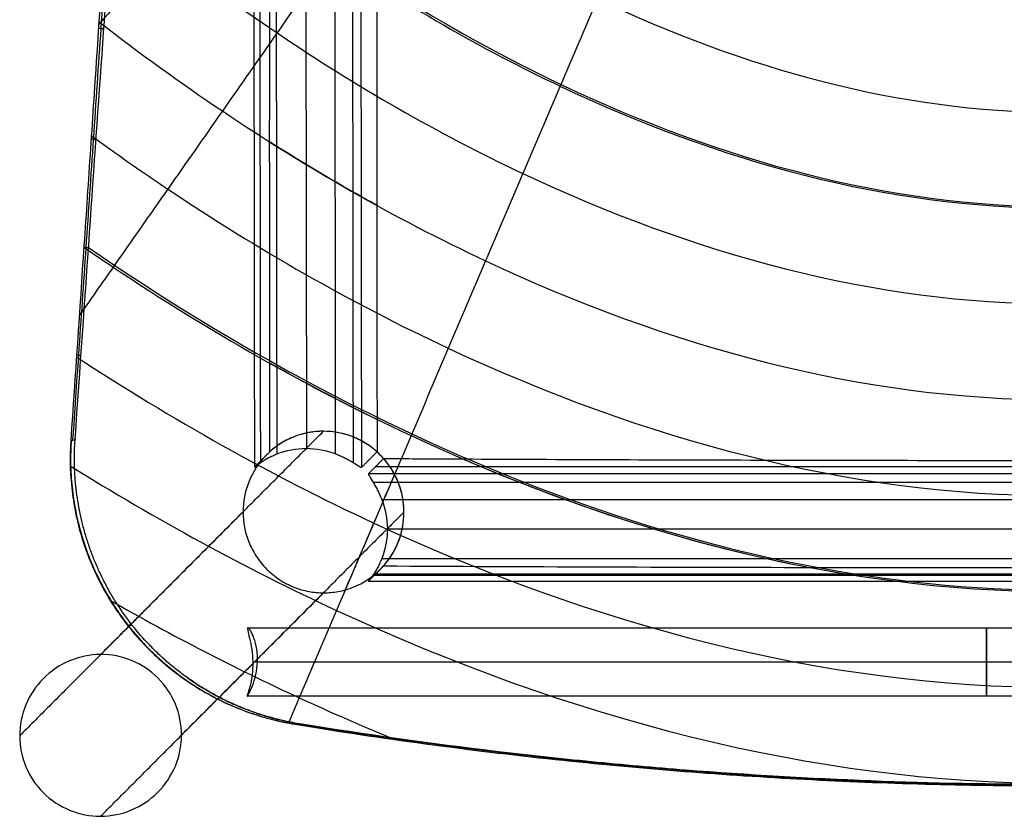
# Model space of a CAD drawing. Header units: millimetres. Extents: x -220 to 204, y -219 to 221.
# Tile 1 of 14: x -220 to -19, y -219 to -56. Entities that reach past the tile are written whole.
import ezdxf

# ---------------------------------------------------------------- set-up
doc = ezdxf.new("R2010")
doc.units = ezdxf.units.MM
doc.header["$MEASUREMENT"] = 0
doc.layers.add('Footrest', color=7, linetype='Continuous', true_color=0x4f4e83)
doc.layers.add('Mono counter chair', color=7, linetype='Continuous', true_color=0xb28e73)

msp = doc.modelspace()

# ---------------------------------------------------------------- linework, layer by layer
at = {"layer": 'Footrest'}
for points, knots in [([(-173.17, -180.33, 214.38), (-173.22, -180.33, 213.9), (-173.25, -180.37, 213.44), (-173.26, -180.57, 212.51), (-173.24, -180.7, 212.06), (-173.13, -181.26, 210.76), (-172.99, -181.8, 209.98), (-172.68, -183.14, 208.7), (-172.51, -183.92, 208.19), (-172.27, -185.6, 207.54), (-172.2, -186.47, 207.37), (-172.17, -188.24, 207.38), (-172.21, -189.1, 207.55), (-172.4, -190.76, 208.21), (-172.55, -191.54, 208.71), (-172.8, -192.52, 209.66), (-172.88, -192.82, 210.01), (-173.04, -193.36, 210.79), (-173.11, -193.58, 211.19), (-173.23, -193.95, 212.06), (-173.28, -194.09, 212.51), (-173.33, -194.28, 213.44), (-173.33, -194.33, 213.9), (-173.32, -194.33, 214.38)], [0, 0, 0, 0, 1.421218, 1.421218, 2.844035, 2.844035, 5.677449, 5.677449, 8.458874, 8.458874, 11.113212, 11.113212, 13.729371, 13.729371, 16.48658, 16.48658, 17.907203, 17.907203, 19.335104, 19.335104, 20.763, 20.763, 22.188116, 22.188116, 22.188116, 22.188116]), ([(-173.32, -194.33, 214.38), (-173.3, -194.33, 214.86), (-173.26, -194.28, 215.33), (-173.13, -194.09, 216.26), (-173.05, -193.95, 216.71), (-172.75, -193.39, 218), (-172.49, -192.85, 218.77), (-171.98, -191.54, 220.05), (-171.73, -190.76, 220.55), (-171.36, -189.07, 221.22), (-171.24, -188.18, 221.38), (-171.18, -186.39, 221.37), (-171.23, -185.52, 221.2), (-171.49, -183.86, 220.53), (-171.69, -183.09, 220.02), (-172.05, -182.11, 219.07), (-172.17, -181.82, 218.72), (-172.42, -181.29, 217.95), (-172.54, -181.07, 217.55), (-172.89, -180.52, 216.27), (-173.08, -180.33, 215.34), (-173.17, -180.33, 214.38)], [22.188116, 22.188116, 22.188116, 22.188116, 23.6298, 23.6298, 25.073338, 25.073338, 27.945559, 27.945559, 30.775138, 30.775138, 33.483137, 33.483137, 36.121323, 36.121323, 38.907129, 38.907129, 40.343279, 40.343279, 41.787582, 41.787582, 44.659639, 44.659639, 44.659639, 44.659639])]:
    msp.add_open_spline(points, degree=3, knots=knots, dxfattribs=at)
for points in [[(-173.17, -180.33, 214.38), (-7.86, -180.33, 214.38), (157.45, -180.33, 214.38)], [(-172.18, -187.66, 207.39), (-171.69, -187.17, 214.37), (-171.2, -186.68, 221.35)], [(156.46, -187.33, 207.38), (-7.86, -187.33, 207.38), (-172.18, -187.33, 207.38)], [(155.49, -187.33, 221.38), (-7.86, -187.33, 221.38), (-171.21, -187.33, 221.38)], [(157.59, -194.33, 214.38), (-7.86, -194.33, 214.38), (-173.32, -194.33, 214.38)]]:
    msp.add_open_spline(points, degree=2, dxfattribs=at)
for points, knots in [([(-22.19, -180.33, 214.38), (-22.19, -180.33, 207.38), (-22.19, -187.33, 207.38), (-22.19, -194.33, 207.38), (-22.19, -194.33, 214.38)], [-43.982297, -43.982297, -43.982297, -32.986723, -32.986723, -21.991149, -21.991149, -21.991149]), ([(-22.19, -194.33, 214.38), (-22.19, -194.33, 221.38), (-22.19, -187.33, 221.38), (-22.19, -180.33, 221.38), (-22.19, -180.33, 214.38)], [-21.991149, -21.991149, -21.991149, -10.995574, -10.995574, 0, 0, 0])]:
    msp.add_rational_spline(points, [1, 0.707106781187, 1, 0.707106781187, 1], degree=2, knots=knots, dxfattribs=at)
at = {"layer": 'Mono counter chair'}
for p, q in [((-161.52, 103.22, 596.38), (-161.22, -143.63, 600.69)), ((131.4, -147.43, 625.09), (-147.13, -147.43, 625.09)), ((128.93, -160.15, 600.98), (-144.66, -160.15, 600.98)), ((131.4, -169.38, 626.63), (-147.13, -169.38, 626.63))]:
    msp.add_line(p, q, dxfattribs=at)
for points, knots in [([(-189.79, 163.03, 720.05), (-189.92, 161.52, 716.87), (-190.06, 159.94, 713.73), (-190.37, 156.47, 707.48), (-190.54, 154.59, 704.4), (-190.9, 150.42, 698.4), (-191.09, 148.17, 695.54), (-191.46, 143.17, 690.1), (-191.65, 140.48, 687.6), (-192.01, 134.65, 683.02), (-192.18, 131.6, 681.01), (-192.52, 125.22, 677.42), (-192.7, 121.92, 675.86), (-193.04, 115.3, 673.13), (-193.22, 111.99, 671.95), (-193.57, 105.29, 669.84), (-193.76, 101.93, 668.91), (-194.31, 91.93, 666.42), (-194.69, 85.13, 665.1), (-195.47, 71.8, 662.92), (-195.87, 65.06, 662.02), (-196.68, 51.76, 660.52), (-197.08, 45.12, 659.9), (-197.92, 31.68, 658.82), (-198.35, 24.89, 658.37), (-199.21, 11.35, 657.6), (-199.64, 4.61, 657.29), (-200.5, -8.72, 656.75), (-200.93, -15.3, 656.53), (-202.23, -35.26, 655.97), (-203.13, -48.81, 655.74), (-204.46, -68.9, 655.52), (-204.91, -75.63, 655.47), (-205.8, -88.94, 655.41), (-206.24, -95.53, 655.39), (-207.58, -115.43, 655.39), (-208.48, -128.75, 655.45), (-209.38, -142.07, 655.55)], [-419.592746, -419.592746, -419.592746, -419.592746, -409.292362, -409.292362, -398.678983, -398.678983, -387.942765, -387.942765, -377.073103, -377.073103, -366.273426, -366.273426, -355.681153, -355.681153, -345.354395, -345.354395, -335.117713, -335.117713, -315.197647, -315.197647, -295.557727, -295.557727, -275.994309, -275.994309, -256.026688, -256.026688, -236.245934, -236.245934, -216.917209, -216.917209, -177.721358, -177.721358, -157.994475, -157.994475, -138.680077, -138.680077, -99.623938, -99.623938, -99.623938, -99.623938]), ([(-208.94, -141.95, 659.53), (-208.54, -136.15, 659.48), (-207.64, -123.01, 659.4), (-206.73, -109.87, 659.37), (-206.23, -102.53, 659.36), (-205.73, -95.28, 659.36), (-204.72, -80.46, 659.39), (-203.17, -57.75, 659.58), (-201.63, -35.04, 659.94), (-200.62, -20.21, 660.33), (-200.14, -12.95, 660.57), (-200.03, -11.32, 660.63), (-199.92, -9.69, 660.68), (-199.81, -8.05, 660.74), (-199.48, -3.23, 660.91), (-198.82, 6.61, 661.31), (-197.81, 21.69, 662.1), (-196.82, 36.76, 663.12), (-196.17, 46.61, 663.98), (-195.69, 53.88, 664.71), (-195.37, 58.83, 665.23), (-194.89, 66.31, 666.14), (-194.4, 73.79, 667.19), (-194.09, 78.73, 667.98), (-193.78, 83.59, 668.83), (-193.47, 88.51, 669.74), (-193, 95.98, 671.37), (-192.54, 103.42, 673.29), (-192.25, 108.26, 674.78), (-192.1, 110.63, 675.59), (-192.03, 111.86, 676.01), (-191.88, 114.33, 676.9), (-191.65, 118.03, 678.37), (-191.43, 121.68, 679.99), (-191.29, 124.06, 681.19), (-191.22, 125.23, 681.82), (-191.16, 126.25, 682.36), (-191.04, 128.27, 683.5), (-190.86, 131.2, 685.35), (-190.68, 134.03, 687.36), (-190.56, 135.86, 688.81), (-190.44, 137.66, 690.32), (-190.32, 139.4, 691.87), (-190.15, 141.87, 694.31), (-189.98, 144.2, 696.87), (-189.87, 145.67, 698.66), (-189.72, 147.79, 701.35), (-189.51, 150.44, 705.05), (-189.24, 154, 710.87), (-189.01, 156.87, 716.23), (-188.88, 158.53, 719.61), (-188.83, 159.19, 720.99)], [99.735067, 99.735067, 99.735067, 99.735067, 117.172586, 139.225013, 139.225013, 139.225013, 161.643298, 184.061582, 206.479866, 228.898151, 228.898151, 228.898151, 233.796698, 233.796698, 233.796698, 248.603138, 263.409579, 278.216019, 293.02246, 293.02246, 300.545214, 308.067969, 315.590723, 323.113478, 323.113478, 330.571044, 338.028611, 345.486177, 352.943744, 352.943744, 352.943744, 356.772079, 360.600415, 364.428751, 368.257086, 368.257086, 368.257086, 371.581888, 374.90669, 378.231492, 381.556294, 381.556294, 384.883741, 388.211189, 391.538637, 394.866085, 394.866085, 401.356486, 407.846887, 414.337288, 418.849849, 418.849849, 418.849849, 418.849849]), ([(-208.5, -141.84, 663.5), (-207.48, -127.26, 663.39), (-206.49, -113.12, 663.33), (-204.6, -86.02, 663.34), (-203.69, -73.11, 663.4), (-201.98, -48.55, 663.67), (-201.17, -37.04, 663.87), (-199.66, -15.36, 664.42), (-198.95, -5.23, 664.76), (-197.64, 13.54, 665.59), (-197.04, 22.22, 666.08), (-195.92, 38.31, 667.19), (-195.4, 45.71, 667.81), (-194.45, 59.43, 669.21), (-194.01, 65.74, 669.98), (-193.2, 77.41, 671.67), (-192.82, 82.79, 672.59), (-192.13, 92.74, 674.58), (-191.81, 97.32, 675.66), (-191.23, 105.78, 678), (-190.96, 109.67, 679.25), (-190.47, 116.83, 681.97), (-190.24, 120.11, 683.43), (-189.83, 126.09, 686.58), (-189.64, 128.8, 688.27), (-189.3, 133.81, 691.96), (-189.15, 136.12, 693.95), (-188.86, 140.43, 698.3), (-188.72, 142.45, 700.66), (-188.46, 146.31, 705.82), (-188.34, 148.15, 708.63), (-188.1, 151.77, 714.82), (-187.99, 153.54, 718.2), (-187.87, 155.34, 721.93)], [99.846597, 99.846597, 99.846597, 99.846597, 119.742166, 119.742166, 139.637736, 139.637736, 159.541069, 159.541069, 179.444403, 179.444403, 199.32717, 199.32717, 219.209937, 219.209937, 239.089838, 239.089838, 258.969739, 258.969739, 278.851668, 278.851668, 298.733596, 298.733596, 318.633783, 318.633783, 338.533971, 338.533971, 358.415364, 358.415364, 378.296757, 378.296757, 398.18042, 398.18042, 418.064082, 418.064082, 418.064082, 418.064082]), ([(-32.46, 141.32, 636.28), (-32.84, 140.88, 636.32), (-34.27, 139.2, 636.48), (-37.83, 135.03, 636.89), (-43.15, 128.83, 637.49), (-51.67, 118.92, 638.46), (-62.34, 106.54, 639.67), (-70.88, 96.65, 640.64), (-79.42, 86.75, 641.61), (-87.96, 76.86, 642.58), (-100.78, 62.02, 644.03), (-113.6, 47.18, 645.49), (-122.15, 37.3, 646.45), (-130.7, 27.41, 647.42), (-139.24, 17.52, 648.39), (-152.06, 2.69, 649.84), (-164.88, -12.13, 651.28), (-173.43, -22.01, 652.25), (-181.98, -31.9, 653.21), (-190.53, -41.78, 654.17), (-199.18, -51.79, 655.15), (-203.56, -56.85, 655.64), (-203.67, -56.97, 655.65)], [16.924401, 16.924401, 16.924401, 16.924401, 19.184974, 25.579966, 38.369949, 51.159932, 76.739898, 102.319864, 102.319864, 127.89983, 153.479796, 179.059762, 204.639728, 204.639728, 230.219693, 255.799659, 281.379625, 306.959591, 306.959591, 332.539557, 358.119523, 358.756471, 358.756471, 358.756471, 358.756471]), ([(-30.69, 136.82, 635.9), (-31.58, 135.54, 636), (-34.32, 131.59, 636.3), (-38.92, 124.98, 636.81), (-46.34, 114.32, 637.63), (-55.62, 101, 638.66), (-63.06, 90.35, 639.49), (-70.49, 79.7, 640.31), (-77.93, 69.05, 641.13), (-89.09, 53.08, 642.37), (-100.25, 37.11, 643.6), (-107.69, 26.46, 644.42), (-115.13, 15.82, 645.24), (-122.57, 5.17, 646.06), (-133.73, -10.79, 647.29), (-144.9, -26.75, 648.52), (-152.34, -37.39, 649.34), (-159.78, -48.04, 650.16), (-167.22, -58.68, 650.98), (-178.38, -74.64, 652.21), (-189.55, -90.6, 653.43), (-196.99, -101.24, 654.25), (-203.03, -109.87, 654.91), (-205.34, -113.17, 655.16), (-207.65, -116.47, 655.42)], [19.437145, 19.437145, 19.437145, 19.437145, 25.579966, 38.369949, 51.159932, 76.739898, 102.319864, 102.319864, 127.89983, 153.479796, 179.059762, 204.639728, 204.639728, 230.219693, 255.799659, 281.379625, 306.959591, 306.959591, 332.539557, 358.119523, 383.699489, 409.279455, 409.279455, 425.162795, 425.162795, 425.162795, 425.162795]), ([(-26.04, 126.07, 635.4), (-27.16, 123.42, 635.54), (-29.54, 117.79, 635.83), (-34.46, 106.21, 636.42), (-40.8, 91.31, 637.18), (-45.87, 79.39, 637.79), (-50.95, 67.47, 638.41), (-56.02, 55.55, 639.02), (-63.64, 37.68, 639.93), (-71.26, 19.8, 640.85), (-76.34, 7.89, 641.46), (-81.41, -4.03, 642.07), (-86.49, -15.94, 642.67), (-94.11, -33.82, 643.59), (-101.72, -51.69, 644.5), (-106.8, -63.6, 645.11), (-111.88, -75.51, 645.72), (-116.96, -87.42, 646.32), (-124.58, -105.29, 647.23), (-132.2, -123.16, 648.14), (-137.28, -135.08, 648.75), (-142.36, -146.99, 649.36), (-147.44, -158.9, 649.96), (-155.07, -176.78, 650.87), (-160.89, -190.41, 651.57), (-164.16, -198.1, 651.96), (-164.9, -199.82, 652.04)], [27.018233, 27.018233, 27.018233, 27.018233, 38.369949, 51.159932, 76.739898, 102.319864, 102.319864, 127.89983, 153.479796, 179.059762, 204.639728, 204.639728, 230.219693, 255.799659, 281.379625, 306.959591, 306.959591, 332.539557, 358.119523, 383.699489, 409.279455, 409.279455, 434.859421, 460.439387, 486.019353, 493.430311, 493.430311, 493.430311, 493.430311]), ([(-146.34, 98.99, 655.78), (-146.43, 91.22, 654.48), (-146.5, 83.19, 653.5), (-146.55, 75.42, 652.73), (-146.61, 67.09, 651.91), (-146.65, 58.54, 651.29), (-146.68, 50.18, 650.81), (-146.7, 46.22, 650.58), (-146.71, 42.26, 650.38), (-146.73, 38.29, 650.21), (-146.77, 25.24, 649.62), (-146.79, 11.7, 649.26), (-146.81, -1.37, 649.04), (-146.83, -17, 648.77), (-146.83, -33.14, 648.68), (-146.83, -48.77, 648.69), (-146.83, -63.83, 648.7), (-146.82, -78.89, 648.8), (-146.81, -93.94, 648.95), (-146.8, -108.54, 649.1), (-146.79, -123.13, 649.31), (-146.77, -137.72, 649.54), (-146.77, -139.93, 649.58), (-146.77, -142.14, 649.62), (-146.77, -144.35, 649.65)], [9.776247, 9.776247, 9.776247, 9.776247, 33.52917, 33.52917, 33.52917, 58.841207, 58.841207, 58.841207, 70.746074, 70.746074, 70.746074, 110.42448, 110.42448, 110.42448, 157.834907, 157.834907, 157.834907, 203.006144, 203.006144, 203.006144, 246.782515, 246.782515, 246.782515, 253.420962, 253.420962, 253.420962, 253.420962]), ([(-168.69, -144.33, 651.51), (-168.69, -138.29, 651.44), (-168.7, -132.25, 651.38), (-168.7, -126.21, 651.32), (-168.71, -111.13, 651.18), (-168.72, -96.04, 651.1), (-168.72, -80.95, 651.1), (-168.72, -65.23, 651.09), (-168.71, -49.5, 651.17), (-168.7, -33.78, 651.4), (-168.68, -17.22, 651.64), (-168.65, 0.03, 652.05), (-168.6, 16.58, 652.76), (-168.6, 16.92, 652.78), (-168.6, 17.27, 652.79), (-168.6, 17.62, 652.81), (-168.56, 31.73, 653.43), (-168.49, 46.54, 654.32), (-168.4, 60.6, 655.68), (-168.37, 64.93, 656.09), (-168.34, 69.28, 656.56), (-168.3, 73.59, 657.1), (-168.25, 79.61, 657.84), (-168.18, 85.7, 658.72), (-168.11, 91.67, 659.79), (-168.08, 93.92, 660.19), (-168.05, 96.19, 660.62), (-168.02, 98.46, 661.09)], [2.626216, 2.626216, 2.626216, 2.626216, 20.744199, 20.744199, 20.744199, 66.004862, 66.004862, 66.004862, 113.178649, 113.178649, 113.178649, 163.560667, 163.560667, 163.560667, 164.602676, 164.602676, 164.602676, 207.694487, 207.694487, 207.694487, 220.762949, 220.762949, 220.762949, 239.038332, 239.038332, 239.038332, 245.962516, 245.962516, 245.962516, 245.962516]), ([(-198.8, 17.83, 657.97), (-193.92, 12.99, 656.76), (-188.84, 8.2, 655.64), (-177.57, -1.85, 653.39), (-165.1, -12.3, 651.19), (-138.41, -31.87, 647.52), (-87.75, -61.48, 642.87), (-39.81, -74.88, 641.57), (-7.86, -74.88, 641.57)], [4069.354103, 4069.354103, 4069.354103, 4069.354103, 4129.75532, 4129.75532, 4198.167575, 4266.579831, 4403.404343, 4677.053366, 4677.053366, 4677.053366, 4677.053366]), ([(-200.45, -7.87, 656.8), (-199.62, -8.62, 656.63), (-198.78, -9.36, 656.46), (-191.45, -15.87, 655), (-177.94, -27.14, 652.63), (-149.03, -48.23, 648.67), (-94.22, -80.1, 643.66), (-42.4, -94.48, 642.26), (-7.86, -94.48, 642.26)], [4120.902354, 4120.902354, 4120.902354, 4120.902354, 4129.75532, 4129.75532, 4198.167575, 4266.579831, 4403.404343, 4677.053366, 4677.053366, 4677.053366, 4677.053366]), ([(-199.16, -8.24, 664.68), (-198.34, -8.98, 664.51), (-146.33, -55.39, 654.03), (-76.54, -94.2, 650.25), (-7.86, -94.2, 650.25)], [4120.902339, 4120.902339, 4120.902339, 4120.902339, 4129.75532, 4677.053366, 4677.053366, 4677.053366, 4677.053366]), ([(-202.06, -32.51, 656.08), (-198.28, -35.65, 655.42), (-187.04, -44.69, 653.56), (-159.65, -64.59, 649.82), (-100.68, -98.72, 644.44), (-44.98, -114.09, 642.94), (-7.86, -114.09, 642.94)], [4162.623878, 4162.623878, 4162.623878, 4162.623878, 4198.167575, 4266.579831, 4403.404343, 4677.053366, 4677.053366, 4677.053366, 4677.053366]), ([(-203.63, -56.39, 655.66), (-203.54, -56.46, 655.65), (-195.38, -62.78, 654.38), (-170.28, -80.95, 650.96), (-107.15, -117.34, 645.23), (-47.57, -133.7, 643.63), (-7.86, -133.7, 643.63)], [4197.374533, 4197.374533, 4197.374533, 4197.374533, 4198.167575, 4266.579831, 4403.404343, 4677.053366, 4677.053366, 4677.053366, 4677.053366]), ([(-205.18, -79.68, 655.45), (-200.06, -83.41, 654.74), (-176.86, -99.63, 651.74), (-113.62, -135.96, 646.01), (-50.16, -153.3, 644.31), (-7.86, -153.3, 644.31)], [4226.913395, 4226.913395, 4226.913395, 4226.913395, 4266.579831, 4403.404343, 4677.053366, 4677.053366, 4677.053366, 4677.053366]), ([(-206.71, -102.5, 655.39), (-204.72, -103.87, 655.14), (-183.44, -118.31, 652.52), (-120.09, -154.58, 646.79), (-52.74, -172.91, 644.99), (-7.86, -172.91, 644.99)], [4252.407402, 4252.407402, 4252.407402, 4252.407402, 4266.579831, 4403.404343, 4677.053366, 4677.053366, 4677.053366, 4677.053366]), ([(-208.22, -124.94, 655.45), (-188.79, -137.66, 653.2), (-125.15, -173.59, 647.54), (-55.33, -192.52, 645.68), (-7.86, -192.52, 645.68)], [4274.691085, 4274.691085, 4274.691085, 4274.691085, 4403.404343, 4677.053366, 4677.053366, 4677.053366, 4677.053366]), ([(-141.27, -156.67, 649.46), (-141.27, -154.59, 649.42), (-141.66, -152.53, 649.41), (-142.63, -150.08, 649.44), (-142.86, -149.58, 649.44), (-143.37, -148.59, 649.46), (-143.65, -148.1, 649.48), (-144.58, -146.68, 649.52), (-145.29, -145.8, 649.56), (-146.9, -144.19, 649.66), (-147.78, -143.47, 649.72), (-149.19, -142.53, 649.82), (-149.68, -142.25, 649.85), (-150.66, -141.74, 649.92), (-151.16, -141.51, 649.96), (-153.6, -140.54, 650.15), (-155.66, -140.14, 650.31), (-158.22, -140.14, 650.53), (-158.72, -140.16, 650.58), (-159.72, -140.25, 650.66), (-160.22, -140.32, 650.71), (-161.77, -140.6, 650.85), (-162.8, -140.9, 650.94), (-165.87, -142.12, 651.23), (-167.77, -143.37, 651.41), (-170.94, -146.56, 651.74), (-172.19, -148.47, 651.87), (-173.77, -152.5, 652.06), (-174.16, -154.56, 652.12), (-174.16, -156.64, 652.14)], [52.438923, 52.438923, 52.438923, 52.438923, 58.755033, 58.755033, 60.431814, 60.431814, 62.135152, 62.135152, 65.582945, 65.582945, 69.03095, 69.03095, 70.734497, 70.734497, 72.411516, 72.411516, 78.727839, 78.727839, 80.232306, 80.232306, 81.787653, 81.787653, 85.028699, 85.028699, 91.871549, 91.871549, 98.714123, 98.714123, 105.03053, 105.03053, 105.03053, 105.03053]), ([(-146.77, -144.35, 649.65), (-147.55, -143.65, 649.7), (-148.4, -143.02, 649.76), (-149.75, -142.21, 649.86), (-150.21, -141.97, 649.89), (-151.14, -141.52, 649.96), (-151.61, -141.32, 650), (-153.02, -140.8, 650.1), (-153.96, -140.55, 650.18), (-155.87, -140.22, 650.33), (-156.79, -140.14, 650.41), (-158.67, -140.14, 650.57), (-159.59, -140.21, 650.65), (-161.5, -140.54, 650.82), (-162.44, -140.79, 650.91), (-163.85, -141.31, 651.04), (-164.32, -141.51, 651.08), (-165.25, -141.95, 651.17), (-165.71, -142.19, 651.22), (-167.06, -143, 651.35), (-167.91, -143.63, 651.43), (-168.69, -144.33, 651.51)], [0.255921, 0.255921, 0.255921, 0.255921, 3.432544, 3.432544, 4.998232, 4.998232, 6.53876, 6.53876, 9.536482, 9.536482, 12.370435, 12.370435, 15.20431, 15.20431, 18.201823, 18.201823, 19.742311, 19.742311, 21.308021, 21.308021, 24.484809, 24.484809, 24.484809, 24.484809]), ([(-209.38, -142.07, 655.55), (-209.63, -145.77, 655.58), (-209.5, -149.41, 655.57), (-208.58, -156.47, 655.49), (-207.79, -159.9, 655.42), (-205.61, -166.46, 655.22), (-204.23, -169.6, 655.1), (-200.95, -175.51, 654.82), (-199.05, -178.29, 654.66), (-194.81, -183.43, 654.32), (-192.47, -185.79, 654.13), (-187.42, -190.04, 653.73), (-184.72, -191.92, 653.52), (-179.04, -195.17, 653.09), (-176.07, -196.54, 652.86), (-169.93, -198.72, 652.41), (-166.77, -199.53, 652.18), (-163.55, -200.06, 651.95)], [0, 0, 0, 0, 10.143325, 10.143325, 20.289824, 20.289824, 30.436116, 30.436116, 40.576911, 40.576911, 50.720741, 50.720741, 60.866264, 60.866264, 71.012328, 71.012328, 81.157549, 81.157549, 81.157549, 81.157549]), ([(-162.6, -199.97, 659.9), (-163.37, -199.85, 659.95), (-164.13, -199.7, 660.01), (-165.67, -199.39, 660.12), (-166.43, -199.21, 660.18), (-167.98, -198.82, 660.29), (-168.75, -198.61, 660.34), (-170.3, -198.15, 660.46), (-171.07, -197.9, 660.51), (-172.61, -197.36, 660.63), (-173.38, -197.07, 660.68), (-174.92, -196.45, 660.8), (-175.69, -196.13, 660.86), (-177.21, -195.43, 660.97), (-177.97, -195.07, 661.03), (-179.48, -194.3, 661.14), (-180.22, -193.89, 661.2), (-181.71, -193.04, 661.31), (-182.44, -192.6, 661.37), (-183.9, -191.68, 661.48), (-184.62, -191.2, 661.53), (-186.04, -190.2, 661.64), (-186.74, -189.68, 661.7), (-188.12, -188.6, 661.81), (-188.8, -188.05, 661.86), (-190.13, -186.91, 661.97), (-190.78, -186.32, 662.02), (-192.07, -185.1, 662.12), (-192.69, -184.48, 662.17), (-194.53, -182.56, 662.32), (-195.7, -181.23, 662.41), (-197.9, -178.44, 662.59), (-198.92, -177, 662.68), (-200.36, -174.76, 662.8), (-200.82, -174.01, 662.84), (-201.71, -172.48, 662.92), (-202.13, -171.7, 662.95), (-202.93, -170.14, 663.02), (-203.32, -169.35, 663.05), (-204.04, -167.76, 663.12), (-204.38, -166.95, 663.15), (-205.03, -165.34, 663.2), (-205.33, -164.53, 663.23), (-205.89, -162.89, 663.28), (-206.15, -162.07, 663.3), (-206.64, -160.43, 663.34), (-206.86, -159.61, 663.36), (-207.26, -157.96, 663.4), (-207.44, -157.14, 663.42), (-207.76, -155.49, 663.44), (-207.91, -154.67, 663.46), (-208.15, -153.03, 663.48), (-208.25, -152.21, 663.49), (-208.42, -150.58, 663.5), (-208.49, -149.77, 663.51), (-208.58, -148.15, 663.52), (-208.61, -147.35, 663.52), (-208.64, -145.76, 663.52), (-208.63, -144.97, 663.52), (-208.59, -143.4, 663.51), (-208.55, -142.62, 663.51), (-208.5, -141.84, 663.5)], [-81.355869, -81.355869, -81.355869, -81.355869, -79.019659, -79.019659, -76.646984, -76.646984, -74.239233, -74.239233, -71.797976, -71.797976, -69.324956, -69.324956, -66.822088, -66.822088, -64.291453, -64.291453, -61.735297, -61.735297, -59.156018, -59.156018, -56.556164, -56.556164, -53.938414, -53.938414, -51.305564, -51.305564, -48.66142, -48.66142, -46.00808, -46.00808, -40.67814, -40.67814, -35.344497, -35.344497, -32.689371, -32.689371, -30.043495, -30.043495, -27.410817, -27.410817, -24.793289, -24.793289, -22.193714, -22.193714, -19.614777, -19.614777, -17.059032, -17.059032, -14.528885, -14.528885, -12.026589, -12.026589, -9.554232, -9.554232, -7.113732, -7.113732, -4.706841, -4.706841, -2.335136, -2.335136, 0, 0, 0, 0]), ([(-171.84, -147.48, 606.52), (-171.86, -147.51, 606.19), (-171.85, -147.5, 605.86), (-171.77, -147.43, 605.2), (-171.69, -147.37, 604.87), (-171.35, -147.09, 603.88), (-171, -146.82, 603.28), (-170.32, -146.36, 602.54), (-170.08, -146.2, 602.31), (-169.55, -145.89, 601.92), (-169.28, -145.73, 601.75), (-168.7, -145.42, 601.47), (-168.4, -145.28, 601.36), (-167.8, -145, 601.2), (-167.5, -144.88, 601.15), (-167.2, -144.76, 601.13)], [-8.422064, -8.422064, -8.422064, -8.422064, -7.357859, -7.357859, -6.290668, -6.290668, -4.200709, -4.200709, -3.159124, -3.159124, -2.117406, -2.117406, -1.057679, -1.057679, -0.000048, -0.000048, -0.000048, -0.000048]), ([(-167.2, -144.76, 601.13), (-165.31, -144.02, 600.99), (-163.28, -143.63, 600.84), (-161.22, -143.63, 600.69), (-159.15, -143.63, 600.55), (-157.12, -144.02, 600.41), (-155.23, -144.76, 600.29)], [-18.591851, -18.591851, -18.591851, -18.591851, -12.312675, -12.312675, -12.312675, -6.033498, -6.033498, -6.033498, -6.033498]), ([(-155.23, -144.76, 600.29), (-154.93, -144.88, 600.27), (-154.62, -145, 600.28), (-154.01, -145.28, 600.36), (-153.7, -145.42, 600.42), (-153.09, -145.73, 600.62), (-152.79, -145.89, 600.75), (-152.21, -146.2, 601.06), (-151.94, -146.36, 601.25), (-151.17, -146.82, 601.9), (-150.74, -147.09, 602.44), (-150.26, -147.37, 603.37), (-150.14, -147.43, 603.69), (-149.97, -147.5, 604.33), (-149.91, -147.51, 604.66), (-149.89, -147.48, 604.98)], [0.000048, 0.000048, 0.000048, 0.000048, 1.057715, 1.057715, 2.117332, 2.117332, 3.159124, 3.159124, 4.200707, 4.200707, 6.290561, 6.290561, 7.357967, 7.357967, 8.422064, 8.422064, 8.422064, 8.422064]), ([(-145.49, -167.74, 649.99), (-144.79, -166.95, 649.92), (-144.16, -166.1, 649.86), (-143.08, -164.31, 649.74), (-142.64, -163.38, 649.69), (-141.61, -160.59, 649.56), (-141.27, -158.67, 649.5), (-141.26, -155.79, 649.44), (-141.34, -154.87, 649.43), (-141.66, -152.96, 649.42), (-141.91, -152.01, 649.42), (-142.6, -150.09, 649.43), (-143.03, -149.17, 649.45), (-144.1, -147.36, 649.5), (-144.72, -146.51, 649.53), (-145.42, -145.71, 649.57)], [40.099677, 40.099677, 40.099677, 40.099677, 43.303084, 43.303084, 46.45383, 46.45383, 52.321957, 52.321957, 55.174806, 55.174806, 58.192973, 58.192973, 61.338542, 61.338542, 64.539546, 64.539546, 64.539546, 64.539546]), ([(-145.42, -145.71, 649.57), (-144.22, -145.72, 649.48), (-143.02, -145.73, 649.39), (-141.82, -145.73, 649.29), (-137.62, -145.76, 648.97), (-133.41, -145.78, 648.67), (-129.2, -145.8, 648.37), (-108.99, -145.9, 646.96), (-88.82, -145.97, 645.88), (-48.27, -146.08, 644.42), (-28.17, -146.1, 644.06), (-7.86, -146.1, 644.06)], [-137.706061, -137.706061, -137.706061, -137.706061, -134.103935, -134.103935, -134.103935, -121.448676, -121.448676, -121.448676, -60.796482, -60.796482, 0, 0, 0, 0]), ([(-209.49, -147.22, 655.57), (-191.94, -158.16, 653.69), (-127.86, -193.22, 648.22), (-57.92, -212.12, 646.36), (-7.86, -212.12, 646.36)], [4294.844748, 4294.844748, 4294.844748, 4294.844748, 4403.404343, 4677.053366, 4677.053366, 4677.053366, 4677.053366]), ([(-148.52, -148.82, 605.2), (-148.54, -148.85, 604.88), (-148.54, -148.9, 604.56), (-148.47, -149.08, 603.91), (-148.4, -149.2, 603.59), (-148.13, -149.67, 602.66), (-147.85, -150.11, 602.13), (-147.39, -150.88, 601.49), (-147.23, -151.15, 601.3), (-146.91, -151.72, 600.99), (-146.76, -152.02, 600.87), (-146.45, -152.64, 600.68), (-146.31, -152.95, 600.61), (-146.03, -153.56, 600.55), (-145.91, -153.86, 600.54), (-145.79, -154.16, 600.56)], [0, 0, 0, 0, 1.044705, 1.044705, 2.088079, 2.088079, 4.184146, 4.184146, 5.228641, 5.228641, 6.273261, 6.273261, 7.337213, 7.337213, 8.398966, 8.398966, 8.398966, 8.398966]), ([(-145.79, -154.16, 600.56), (-145.06, -156.03, 600.69), (-144.67, -158.03, 600.83), (-144.66, -160.07, 600.97), (-144.65, -162.16, 601.12), (-145.04, -164.22, 601.27), (-145.79, -166.13, 601.4)], [-18.596445, -18.596445, -18.596445, -18.596445, -12.401114, -12.401114, -12.401114, -6.037075, -6.037075, -6.037075, -6.037075]), ([(-174.16, -156.64, 652.14), (-174.16, -158.72, 652.17), (-173.76, -160.78, 652.16), (-172.8, -163.24, 652.11), (-172.57, -163.74, 652.09), (-172.06, -164.73, 652.06), (-171.78, -165.21, 652.04), (-170.86, -166.63, 651.98), (-170.14, -167.52, 651.94), (-168.54, -169.13, 651.82), (-167.66, -169.85, 651.76), (-166.24, -170.78, 651.66), (-165.76, -171.07, 651.62), (-164.77, -171.58, 651.55), (-164.28, -171.81, 651.51), (-163.26, -172.21, 651.44), (-162.75, -172.39, 651.4), (-161.73, -172.68, 651.32), (-161.22, -172.8, 651.28), (-159.71, -173.09, 651.17), (-158.71, -173.18, 651.09), (-156.69, -173.18, 650.93), (-155.7, -173.09, 650.85), (-153.66, -172.71, 650.69), (-152.63, -172.42, 650.61), (-149.55, -171.19, 650.35), (-147.66, -169.94, 650.19), (-145.27, -167.54, 649.97), (-144.55, -166.66, 649.9), (-143.63, -165.23, 649.8), (-143.35, -164.75, 649.77), (-142.84, -163.76, 649.71), (-142.61, -163.26, 649.69), (-141.65, -160.81, 649.57), (-141.26, -158.75, 649.5), (-141.27, -156.67, 649.46)], [0, 0, 0, 0, 6.296902, 6.296902, 7.968528, 7.968528, 9.666599, 9.666599, 13.103781, 13.103781, 16.541312, 16.541312, 18.239748, 18.239748, 19.911772, 19.911772, 21.549758, 21.549758, 23.147049, 23.147049, 26.214258, 26.214258, 29.280618, 29.280618, 32.511788, 32.511788, 39.333823, 39.333823, 42.77146, 42.77146, 44.469782, 44.469782, 46.141604, 46.141604, 52.438923, 52.438923, 52.438923, 52.438923]), ([(-145.79, -166.13, 601.4), (-145.91, -166.43, 601.42), (-146.03, -166.73, 601.47), (-146.31, -167.33, 601.62), (-146.45, -167.63, 601.73), (-146.76, -168.21, 602), (-146.91, -168.49, 602.17), (-147.23, -169.01, 602.56), (-147.39, -169.26, 602.78), (-147.85, -169.93, 603.52), (-148.13, -170.29, 604.11), (-148.4, -170.62, 605.09), (-148.47, -170.7, 605.42), (-148.54, -170.79, 606.09), (-148.54, -170.79, 606.42), (-148.52, -170.77, 606.74)], [-8.398988, -8.398988, -8.398988, -8.398988, -7.337639, -7.337639, -6.274301, -6.274301, -5.229448, -5.229448, -4.184793, -4.184793, -2.088084, -2.088084, -1.044449, -1.044449, 0, 0, 0, 0]), ([(-7.86, -168.1, 644.83), (-24.61, -168.1, 644.83), (-41.24, -168.08, 645.06), (-57.98, -168.05, 645.52), (-87.25, -168, 646.33), (-116.31, -167.89, 647.85), (-145.49, -167.74, 649.99)], [0, 0, 0, 0, 50.121425, 50.121425, 50.121425, 137.781081, 137.781081, 137.781081, 137.781081]), ([(-201.32, -174.72, 654.86), (-188.7, -181.91, 653.69), (-169.42, -191.89, 652.16), (-149.63, -200.51, 650.94), (-143.03, -203.2, 650.57)], [4330.925052, 4330.925052, 4330.925052, 4330.925052, 4403.404343, 4439.32995, 4439.32995, 4439.32995, 4439.32995]), ([(-186.74, -202.26, -0.92), (-186.74, -200.09, -0.92), (-187.17, -197.94, -0.92), (-188.83, -193.94, -0.92), (-190.05, -192.12, -0.92), (-193.13, -189.06, -0.92), (-194.95, -187.85, -0.92), (-198.97, -186.2, -0.92), (-201.12, -185.79, -0.92), (-203.28, -185.8, -0.92), (-205.46, -185.81, -0.92), (-207.61, -186.25, -0.92), (-211.62, -187.93, -0.92), (-213.45, -189.16, -0.92), (-216.51, -192.24, -0.92), (-217.73, -194.07, -0.92), (-219.4, -198.09, -0.92), (-219.82, -200.24, -0.92), (-219.82, -202.42, -0.92)], [0, 0, 0, 0, 6.527058, 6.527058, 13.054638, 13.054638, 19.58221, 19.58221, 26.109259, 26.109259, 26.109259, 32.656595, 32.656595, 39.203434, 39.203434, 45.750281, 45.750281, 52.297629, 52.297629, 52.297629, 52.297629]), ([(-163.55, -200.06, 651.95), (-162.41, -200.25, 651.86), (-152.47, -201.86, 651.15), (-133.65, -204.61, 649.94), (-115.9, -206.69, 649.03), (-98.81, -208.45, 648.25), (-82.41, -209.92, 647.6), (-57.8, -211.5, 646.9), (-33.16, -212.44, 646.48), (-16.69, -212.65, 646.38), (-8.44, -212.65, 646.38)], [172.266136, 172.266136, 172.266136, 172.266136, 175.723272, 202.441778, 229.160284, 229.160284, 253.804511, 278.448737, 303.092964, 327.73719, 327.73719, 327.73719, 327.73719]), ([(-8.43, -212.51, 650.38), (-16.67, -212.51, 650.38), (-33.11, -212.3, 650.48), (-57.71, -211.36, 650.9), (-82.27, -209.8, 651.59), (-98.63, -208.33, 652.24), (-115.69, -206.58, 653.02), (-133.41, -204.51, 653.94), (-152.13, -201.79, 655.14), (-162, -200.19, 655.84), (-163.08, -200.02, 655.92)], [-327.73719, -327.73719, -327.73719, -327.73719, -303.092964, -278.448737, -253.80451, -229.160284, -229.160284, -202.441777, -175.723271, -172.444709, -172.444709, -172.444709, -172.444709]), ([(-8.43, -212.37, 654.38), (-20.84, -212.37, 654.38), (-33.28, -212.14, 654.49), (-58.31, -211.17, 654.92), (-70.91, -210.44, 655.24), (-90.07, -208.95, 655.91), (-96.5, -208.38, 656.16), (-109.44, -207.11, 656.73), (-115.96, -206.4, 657.04), (-135.67, -204.05, 658.09), (-149.02, -202.18, 658.92), (-162.6, -199.97, 659.9)], [-327.73719, -327.73719, -327.73719, -327.73719, -288.97957, -288.97957, -250.194068, -250.194068, -230.800353, -230.800353, -211.408514, -211.408514, -172.624267, -172.624267, -172.624267, -172.624267]), ([(-219.82, -202.42, -0.92), (-219.82, -204.59, -0.92), (-219.4, -206.74, -0.92), (-217.74, -210.74, -0.92), (-216.52, -212.56, -0.92), (-213.44, -215.62, -0.92), (-211.62, -216.83, -0.92), (-207.6, -218.47, -0.92), (-205.45, -218.89, -0.92), (-203.28, -218.88, -0.92), (-201.11, -218.87, -0.92), (-198.96, -218.43, -0.92), (-194.94, -216.75, -0.92), (-193.12, -215.52, -0.92), (-190.05, -212.44, -0.92), (-188.84, -210.61, -0.92), (-187.17, -206.59, -0.92), (-186.74, -204.43, -0.92), (-186.74, -202.26, -0.92)], [0, 0, 0, 0, 6.527058, 6.527058, 13.054638, 13.054638, 19.58221, 19.58221, 26.109259, 26.109259, 26.109259, 32.656595, 32.656595, 39.203434, 39.203434, 45.750281, 45.750281, 52.297629, 52.297629, 52.297629, 52.297629])]:
    msp.add_open_spline(points, degree=3, knots=knots, dxfattribs=at)
for points, degree in [([(-172.15, 106.77, 602.08), (-172.04, 22.02, 603.56), (-171.94, -62.73, 605.04), (-171.84, -147.48, 606.52)], 3), ([(-149.89, -147.48, 604.98), (-149.99, -62.73, 603.5), (-150.1, 22.02, 602.02), (-150.2, 106.77, 600.54)], 3), ([(-170.93, 106.09, 598.46), (-170.78, -20.24, 600.66), (-170.62, -146.56, 602.87)], 2), ([(-151.6, -146.56, 601.54), (-151.75, -20.24, 599.33), (-151.91, 106.09, 597.13)], 2), ([(-167.2, -144.76, 601.13), (-167.3, -61.72, 599.68), (-167.4, 21.32, 598.23), (-167.5, 104.37, 596.78)], 3), ([(-155.23, -144.76, 600.29), (-155.33, -61.72, 598.84), (-155.43, 21.32, 597.39), (-155.53, 104.37, 595.94)], 3), ([(-203.72, -57.67, 655.65), (-203.17, -57.75, 659.61), (-202.63, -57.84, 663.57)], 2), ([(-205.22, -80.33, 655.45), (-204.72, -80.38, 659.41), (-204.21, -80.44, 663.38)], 2), ([(-146.81, -93.94, 648.95), (-154.25, -89.84, 649.6), (-161.55, -85.5, 650.31), (-168.72, -80.95, 651.1)], 3), ([(-206.71, -102.5, 655.39), (-206.23, -102.53, 659.36), (-205.75, -102.56, 663.33)], 2), ([(-205.75, -102.56, 663.33), (-146.56, -143.31, 655.86), (-77.21, -172.63, 652.99), (-7.86, -172.63, 652.99)], 3), ([(-208.2, -124.53, 655.45), (-207.74, -124.55, 659.42), (-207.29, -124.56, 663.39)], 2), ([(-146.77, -137.72, 649.54), (-154.18, -134.1, 650.08), (-161.49, -130.26, 650.67), (-168.7, -126.21, 651.32)], 3), ([(-203.28, -185.8, -0.92), (-180.51, -162.97, 324.79), (-157.73, -140.14, 650.49)], 2), ([(-161.22, -143.63, 600.69), (-159.47, -141.88, 625.59), (-157.73, -140.14, 650.49)], 2), ([(-209.38, -142.07, 655.55), (-209.09, -141.99, 658.2), (-208.79, -141.92, 660.85), (-208.5, -141.84, 663.5)], 3), ([(-168.69, -144.33, 651.51), (-170.26, -145.91, 629.01), (-171.84, -147.48, 606.52)], 2), ([(-146.77, -144.35, 649.65), (-148.33, -145.92, 627.32), (-149.89, -147.48, 604.98)], 2), ([(-148.52, -148.82, 605.2), (-146.97, -147.27, 627.39), (-145.42, -145.71, 649.57)], 2), ([(-141.82, -145.73, 649.29), (-142.28, -146.8, 649.35), (-142.73, -147.87, 649.4), (-143.19, -148.93, 649.46)], 3), ([(-129.2, -145.8, 648.37), (-106.05, -155.79, 646.97), (-82.16, -163.46, 646.04), (-57.98, -168.05, 645.52)], 3), ([(-143.19, -148.94, 649.46), (-146.55, -156.82, 649.86), (-149.91, -164.69, 650.26), (-153.27, -172.57, 650.66)], 3), ([(132.79, -148.82, 605.2), (-7.86, -148.82, 605.2), (-148.52, -148.82, 605.2)], 2), ([(-147.6, -150.53, 601.77), (-7.86, -150.53, 601.77), (131.87, -150.53, 601.77)], 2), ([(130.06, -154.16, 600.56), (-7.86, -154.16, 600.56), (-145.79, -154.16, 600.56)], 2), ([(-174.16, -156.64, 652.14), (-196.99, -179.53, 325.61), (-219.82, -202.42, -0.92)], 2), ([(-141.27, -156.67, 649.46), (-164, -179.46, 324.27), (-186.74, -202.26, -0.92)], 2), ([(-144.66, -160.07, 600.97), (-142.96, -158.37, 625.22), (-141.27, -156.67, 649.46)], 2), ([(-145.79, -166.13, 601.4), (-7.86, -166.13, 601.4), (130.06, -166.13, 601.4)], 2), ([(-145.49, -167.74, 649.99), (-147.01, -169.26, 628.36), (-148.52, -170.77, 606.74)], 2), ([(-148.52, -170.77, 606.74), (-7.86, -170.77, 606.74), (132.79, -170.77, 606.74)], 2), ([(-147.6, -169.56, 603.11), (-7.86, -169.56, 603.11), (131.87, -169.56, 603.11)], 2), ([(-203.28, -218.88, -0.92), (-180.49, -196.03, 325.05), (-157.7, -173.18, 651.01)], 2), ([(-162.6, -199.97, 659.9), (-162.92, -200, 657.25), (-163.24, -200.03, 654.6), (-163.55, -200.06, 651.95)], 3), ([(-160.13, -200.62, 651.7), (-159.84, -200.54, 655.69), (-159.55, -200.46, 659.68)], 2), ([(-133.63, -204.48, 650), (-133.39, -204.39, 653.99), (-133.14, -204.29, 657.98)], 2), ([(-107.01, -207.6, 648.62), (-106.82, -207.49, 652.61), (-106.62, -207.38, 656.61)], 2), ([(-82.41, -209.81, 647.64), (-82.26, -209.69, 651.64), (-82.12, -209.57, 655.63)], 2), ([(-57.8, -211.39, 646.94), (-57.7, -211.26, 650.94), (-57.6, -211.13, 654.94)], 2), ([(-33.15, -212.34, 646.53), (-33.1, -212.2, 650.52), (-33.05, -212.06, 654.52)], 2)]:
    msp.add_open_spline(points, degree=degree, dxfattribs=at)
for points, weights in [([(-209.31, -142.05, 656.24), (-212.62, -191.95, 657.25), (-163.55, -200.06, 651.95)], [0.999999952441, 0.739808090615, 1.0000000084]), ([(-208.5, -141.84, 663.5), (-208.5, -141.86, 663.5), (-208.5, -141.88, 663.5)], [0.999999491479, 0.99988216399, 0.999764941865]), ([(-185.56, -190.53, 661.61), (-175.21, -197.92, 660.56), (-162.68, -199.98, 659.21)], [0.887071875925, 0.917468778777, 1.00000024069]), ([(-162.6, -199.97, 659.9), (-162.6, -199.97, 659.9), (-162.6, -199.97, 659.9)], [0.999968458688, 0.999984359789, 1.00000026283])]:
    msp.add_rational_spline(points, weights, degree=2, dxfattribs=at)
msp.add_rational_spline([(-196.8, -179.83, 662.5), (-197.06, -179.87, 660.15), (-197.31, -179.9, 657.79), (-197.57, -179.94, 655.43), (-197.6, -179.94, 655.14), (-197.63, -179.95, 654.84), (-197.66, -179.95, 654.55)], [0.869364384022, 0.869544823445, 0.869724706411, 0.869904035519, 0.869926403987, 0.869948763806, 0.869971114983], degree=3, knots=[0.712018, 0.712018, 0.712018, 0.712018, 7.819138, 7.819138, 7.819138, 8.705597, 8.705597, 8.705597, 8.705597], dxfattribs=at)

doc.saveas('drawing.dxf')
